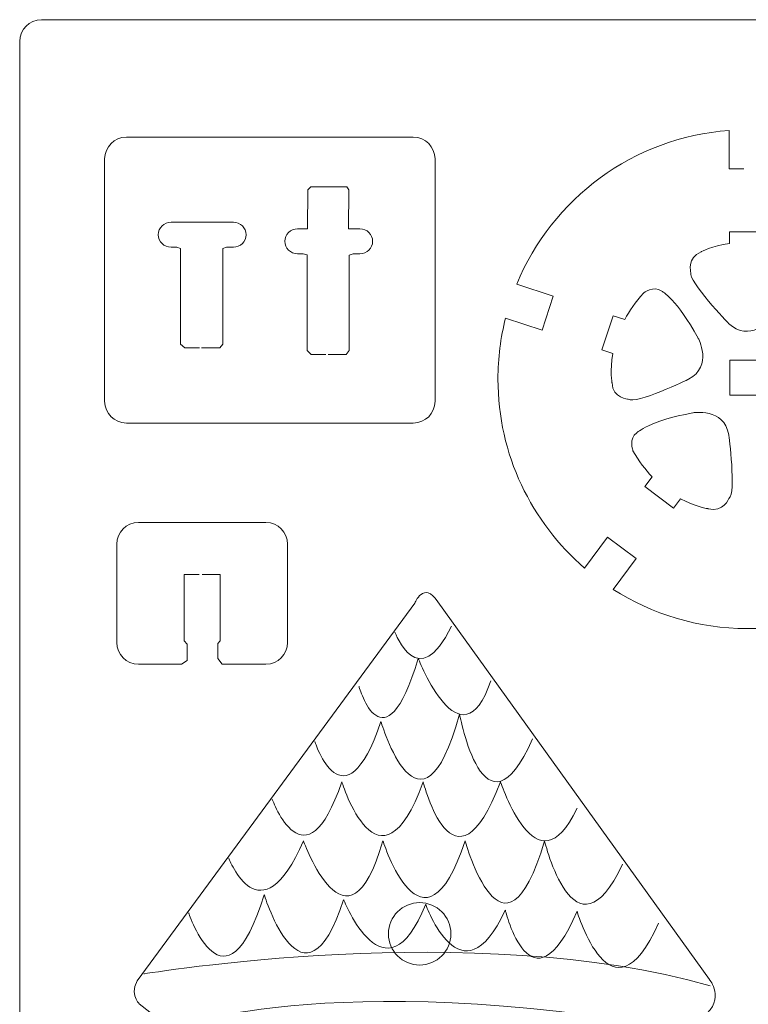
# Model space of a CAD drawing. Header units: centimetres. Extents: x -22.7 to 22.7, y -18.1 to 18.1.
# Tile 2 of 11: x -22.7 to -10.1, y 1.1 to 18.1. Entities that reach past the tile are written whole.
import ezdxf

# ---------------------------------------------------------------- set-up
doc = ezdxf.new("R2010")
doc.units = ezdxf.units.CM
doc.header["$MEASUREMENT"] = 0
doc.layers.add('layer 1', color=7, linetype='Continuous')

msp = doc.modelspace()

# ---------------------------------------------------------------- linework, layer by layer
at = {"layer": 'layer 1', "color": 250, "lineweight": 9}
for points in [[(-22.68803, 17.69444), (-22.68803, 17.90155), (-22.52013, 18.06944), (-22.31303, 18.06944)], [(-22.31303, 18.06944), (-22.31303, 18.06944), (22.31302, 18.06944), (22.31302, 18.06944)], [(-22.68803, -17.69443), (-22.68803, -17.69443), (-22.68803, 17.69444), (-22.68803, 17.69444)], [(-10.42246, 16.15568), (-12.08519, 16.03754), (-13.48667, 14.97612), (-14.09537, 13.50349)], [(-18.99492, 14.56919), (-18.99492, 14.56919), (-20.07126, 14.56919), (-20.07126, 14.56919)], [(-11.90791, 13.34734), (-12.04666, 13.19243), (-12.15121, 13.03789), (-12.23037, 12.88953)], [(-12.08869, 10.62331), (-11.98519, 10.44293), (-11.87131, 10.29513), (-11.75532, 10.17336)], [(-20.63536, 9.38344), (-20.84247, 9.38344), (-21.01036, 9.21556), (-21.01036, 9.00844)], [(-18.43084, 9.38344), (-18.43084, 9.38344), (-20.63536, 9.38344), (-20.63536, 9.38344)], [(-18.05584, 9.00844), (-18.05584, 9.21556), (-18.22373, 9.38344), (-18.43084, 9.38344)], [(-21.01036, 9.00844), (-21.01036, 9.00844), (-21.01036, 7.31104), (-21.01036, 7.31104)], [(-18.05584, 7.31104), (-18.05584, 7.31104), (-18.05584, 9.00844), (-18.05584, 9.00844)], [(-15.46126, 8.01355), (-15.70379, 8.38613), (-15.85814, 7.99154), (-15.85814, 7.99154)], [(-10.76491, 1.48943), (-10.76491, 1.48943), (-15.46126, 8.01355), (-15.46126, 8.01355)], [(-15.85814, 7.99154), (-15.85814, 7.99154), (-20.57654, 1.57763), (-20.57654, 1.57763)], [(-21.01036, 7.31104), (-21.01036, 7.10395), (-20.84247, 6.93604), (-20.63536, 6.93604)], [(-18.43084, 6.93604), (-18.22373, 6.93604), (-18.05584, 7.10395), (-18.05584, 7.31104)], [(-20.57654, 1.57763), (-20.84112, 1.26895), (-20.62064, 1.0705), (-20.62064, 1.0705)], [(-10.86878, 0.85319), (-10.47777, 1.1596), (-10.76491, 1.48943), (-10.76491, 1.48943)]]:
    msp.add_open_spline(points, degree=3, dxfattribs=at)
at = {"layer": 'layer 1', "color": 242, "lineweight": 9}
for points in [[(-21.21921, 15.66591), (-21.21921, 15.87303), (-21.05131, 16.04091), (-20.84421, 16.04091)], [(-20.84421, 16.04091), (-20.84421, 16.04091), (-15.88362, 16.04091), (-15.88362, 16.04091)], [(-15.88362, 16.04091), (-15.67651, 16.04091), (-15.50862, 15.87303), (-15.50862, 15.66591)], [(-21.21921, 11.47705), (-21.21921, 11.47705), (-21.21921, 15.66591), (-21.21921, 15.66591)], [(-15.50862, 15.66591), (-15.50862, 15.66591), (-15.50862, 11.47705), (-15.50862, 11.47705)], [(-20.84421, 11.10205), (-21.05131, 11.10205), (-21.21921, 11.26994), (-21.21921, 11.47705)], [(-15.50862, 11.47705), (-15.50862, 11.26994), (-15.67651, 11.10205), (-15.88362, 11.10205)], [(-15.88362, 11.10205), (-15.88362, 11.10205), (-20.84421, 11.10205), (-20.84421, 11.10205)], [(-16.20169, 7.48864), (-16.20169, 7.48864), (-15.79362, 6.39897), (-15.22542, 7.59353)], [(-20.54421, 1.58571), (-20.54421, 1.58571), (-14.81628, 2.55063), (-10.75206, 1.37815)], [(-20.15888, 0.62084), (-20.15888, 0.62084), (-17.39232, 1.72501), (-11.19612, 0.61808)]]:
    msp.add_open_spline(points, degree=3, dxfattribs=at)
at = {"layer": 'layer 1', "color": 250, "lineweight": 9}
for points, knots in [([(-10.17179, 15.49206), (-10.17179, 15.49206), (-10.42246, 15.49206), (-10.42246, 15.49206), (-10.42246, 15.49206), (-10.42246, 15.49206), (-10.42246, 16.15568), (-10.42246, 16.15568)], [0, 0, 0, 0, 0.33333333, 0.33333333, 0.33333333, 0.33333333, 1, 1, 1, 1]), ([(-16.80771, 14.45644), (-16.80771, 14.45644), (-17.00224, 14.45644), (-17.00224, 14.45644), (-17.00224, 14.45644), (-17.00224, 14.45644), (-16.99954, 15.13294), (-16.99954, 15.13294), (-16.99954, 15.13294), (-16.99954, 15.13294), (-17.03256, 15.18406), (-17.03256, 15.18406), (-17.03256, 15.18406), (-17.03256, 15.18406), (-17.65819, 15.18406), (-17.65819, 15.18406), (-17.65819, 15.18406), (-17.65819, 15.18406), (-17.70801, 15.13021), (-17.70801, 15.13021), (-17.70801, 15.13021), (-17.70801, 15.13021), (-17.71053, 14.45644), (-17.71053, 14.45644), (-17.71053, 14.45644), (-17.71053, 14.45644), (-17.88406, 14.45644), (-17.88406, 14.45644)], [0, 0, 0, 0, 0.125, 0.125, 0.125, 0.125, 0.25, 0.25, 0.25, 0.25, 0.375, 0.375, 0.375, 0.375, 0.5, 0.5, 0.5, 0.5, 0.625, 0.625, 0.625, 0.625, 0.75, 0.75, 0.75, 0.75, 1, 1, 1, 1]), ([(-20.07126, 14.56919), (-20.19338, 14.56919), (-20.2924, 14.47294), (-20.2924, 14.35422), (-20.2924, 14.35422), (-20.2924, 14.23549), (-20.19338, 14.13925), (-20.07126, 14.13925)], [0, 0, 0, 0, 0.33333333, 0.33333333, 0.33333333, 0.33333333, 1, 1, 1, 1]), ([(-18.99492, 14.13925), (-18.8728, 14.13925), (-18.7738, 14.23549), (-18.7738, 14.35422), (-18.7738, 14.35422), (-18.7738, 14.47294), (-18.8728, 14.56919), (-18.99492, 14.56919)], [0, 0, 0, 0, 0.33333333, 0.33333333, 0.33333333, 0.33333333, 1, 1, 1, 1]), ([(-17.88406, 14.45644), (-18.00618, 14.45644), (-18.10518, 14.3602), (-18.10518, 14.24148), (-18.10518, 14.24148), (-18.10518, 14.12275), (-18.00618, 14.02649), (-17.88406, 14.02649)], [0, 0, 0, 0, 0.33333333, 0.33333333, 0.33333333, 0.33333333, 1, 1, 1, 1]), ([(-16.80771, 14.02649), (-16.68558, 14.02649), (-16.58658, 14.12275), (-16.58658, 14.24148), (-16.58658, 14.24148), (-16.58658, 14.3602), (-16.68558, 14.45644), (-16.80771, 14.45644)], [0, 0, 0, 0, 0.33333333, 0.33333333, 0.33333333, 0.33333333, 1, 1, 1, 1]), ([(-9.80084, 14.19364), (-9.80084, 14.19364), (-9.80084, 14.40576), (-9.80084, 14.40576), (-9.80084, 14.40576), (-9.80084, 14.40576), (-10.41959, 14.40576), (-10.41959, 14.40576), (-10.41959, 14.40576), (-10.41959, 14.40576), (-10.41959, 14.20518), (-10.41959, 14.20518)], [0, 0, 0, 0, 0.25, 0.25, 0.25, 0.25, 0.5, 0.5, 0.5, 0.5, 1, 1, 1, 1]), ([(-20.07126, 14.13925), (-20.07126, 14.13925), (-19.97269, 14.13925), (-19.97269, 14.13925), (-19.97269, 14.13925), (-19.97269, 14.13925), (-19.90654, 14.11898), (-19.90654, 14.11898), (-19.90654, 14.11898), (-19.90654, 14.11898), (-19.90654, 12.4657), (-19.90654, 12.4657), (-19.90654, 12.4657), (-19.90654, 12.4657), (-19.83612, 12.39955), (-19.83612, 12.39955), (-19.83612, 12.39955), (-19.83612, 12.39955), (-19.58258, 12.39955), (-19.58258, 12.39955)], [0, 0, 0, 0, 0.16666667, 0.16666667, 0.16666667, 0.16666667, 0.33333333, 0.33333333, 0.33333333, 0.33333333, 0.5, 0.5, 0.5, 0.5, 0.66666667, 0.66666667, 0.66666667, 0.66666667, 1, 1, 1, 1]), ([(-19.54396, 12.39955), (-19.54396, 12.39955), (-19.22976, 12.39955), (-19.22976, 12.39955), (-19.22976, 12.39955), (-19.22976, 12.39955), (-19.17893, 12.4657), (-19.17893, 12.4657), (-19.17893, 12.4657), (-19.17893, 12.4657), (-19.17893, 14.11486), (-19.17893, 14.11486), (-19.17893, 14.11486), (-19.17893, 14.11486), (-19.1128, 14.13925), (-19.1128, 14.13925), (-19.1128, 14.13925), (-19.1128, 14.13925), (-18.99492, 14.13925), (-18.99492, 14.13925)], [0, 0, 0, 0, 0.16666667, 0.16666667, 0.16666667, 0.16666667, 0.33333333, 0.33333333, 0.33333333, 0.33333333, 0.5, 0.5, 0.5, 0.5, 0.66666667, 0.66666667, 0.66666667, 0.66666667, 1, 1, 1, 1]), ([(-10.41959, 14.20518), (-10.72643, 14.16166), (-10.9081, 14.05819), (-10.9081, 14.05819), (-10.9081, 14.05819), (-11.16166, 13.9579), (-11.08802, 13.70254), (-11.08802, 13.70254), (-11.08802, 13.70254), (-11.14315, 13.55869), (-10.43348, 12.82287), (-10.43348, 12.82287), (-10.43348, 12.82287), (-10.0807, 12.48432), (-9.70587, 12.88795), (-9.70587, 12.88795), (-9.70587, 12.88795), (-9.18773, 13.44128), (-9.13262, 13.74106), (-9.13262, 13.74106), (-9.13262, 13.74106), (-9.0775, 13.90176), (-9.26491, 14.03129), (-9.26491, 14.03129)], [0, 0, 0, 0, 0.14285714, 0.14285714, 0.14285714, 0.14285714, 0.28571429, 0.28571429, 0.28571429, 0.28571429, 0.42857143, 0.42857143, 0.42857143, 0.42857143, 0.57142857, 0.57142857, 0.57142857, 0.57142857, 0.71428571, 0.71428571, 0.71428571, 0.71428571, 1, 1, 1, 1]), ([(-17.88406, 14.02649), (-17.88406, 14.02649), (-17.78547, 14.02649), (-17.78547, 14.02649), (-17.78547, 14.02649), (-17.78547, 14.02649), (-17.71934, 14.00624), (-17.71934, 14.00624), (-17.71934, 14.00624), (-17.71934, 14.00624), (-17.71934, 12.35294), (-17.71934, 12.35294), (-17.71934, 12.35294), (-17.71934, 12.35294), (-17.64889, 12.28681), (-17.64889, 12.28681), (-17.64889, 12.28681), (-17.64889, 12.28681), (-17.39538, 12.28681), (-17.39538, 12.28681)], [0, 0, 0, 0, 0.16666667, 0.16666667, 0.16666667, 0.16666667, 0.33333333, 0.33333333, 0.33333333, 0.33333333, 0.5, 0.5, 0.5, 0.5, 0.66666667, 0.66666667, 0.66666667, 0.66666667, 1, 1, 1, 1]), ([(-17.35673, 12.28681), (-17.35673, 12.28681), (-17.04256, 12.28681), (-17.04256, 12.28681), (-17.04256, 12.28681), (-17.04256, 12.28681), (-16.99173, 12.35294), (-16.99173, 12.35294), (-16.99173, 12.35294), (-16.99173, 12.35294), (-16.99173, 14.00211), (-16.99173, 14.00211), (-16.99173, 14.00211), (-16.99173, 14.00211), (-16.92558, 14.02649), (-16.92558, 14.02649), (-16.92558, 14.02649), (-16.92558, 14.02649), (-16.80771, 14.02649), (-16.80771, 14.02649)], [0, 0, 0, 0, 0.16666667, 0.16666667, 0.16666667, 0.16666667, 0.33333333, 0.33333333, 0.33333333, 0.33333333, 0.5, 0.5, 0.5, 0.5, 0.66666667, 0.66666667, 0.66666667, 0.66666667, 1, 1, 1, 1]), ([(-14.09537, 13.50349), (-14.09537, 13.50349), (-13.46399, 13.29462), (-13.46399, 13.29462), (-13.46399, 13.29462), (-13.46399, 13.29462), (-13.65833, 12.70718), (-13.65833, 12.70718), (-13.65833, 12.70718), (-13.65833, 12.70718), (-14.28987, 12.91611), (-14.28987, 12.91611)], [0, 0, 0, 0, 0.25, 0.25, 0.25, 0.25, 0.5, 0.5, 0.5, 0.5, 1, 1, 1, 1]), ([(-12.43566, 12.30571), (-12.49071, 12.00074), (-12.44954, 11.79576), (-12.44954, 11.79576), (-12.44954, 11.79576), (-12.43397, 11.52353), (-12.16842, 11.51324), (-12.16842, 11.51324), (-12.16842, 11.51324), (-12.04917, 11.41574), (-11.12768, 11.85837), (-11.12768, 11.85837), (-11.12768, 11.85837), (-10.69546, 12.08697), (-10.96092, 12.56959), (-10.96092, 12.56959), (-10.96092, 12.56959), (-11.32352, 13.23531), (-11.59082, 13.38179), (-11.59082, 13.38179), (-11.59082, 13.38179), (-11.72609, 13.48461), (-11.90791, 13.34734), (-11.90791, 13.34734)], [0, 0, 0, 0, 0.14285714, 0.14285714, 0.14285714, 0.14285714, 0.28571429, 0.28571429, 0.28571429, 0.28571429, 0.42857143, 0.42857143, 0.42857143, 0.42857143, 0.57142857, 0.57142857, 0.57142857, 0.57142857, 0.71428571, 0.71428571, 0.71428571, 0.71428571, 1, 1, 1, 1]), ([(-12.23037, 12.88953), (-12.23037, 12.88953), (-12.43176, 12.95616), (-12.43176, 12.95616), (-12.43176, 12.95616), (-12.43176, 12.95616), (-12.62611, 12.36873), (-12.62611, 12.36873), (-12.62611, 12.36873), (-12.62611, 12.36873), (-12.43566, 12.30571), (-12.43566, 12.30571)], [0, 0, 0, 0, 0.25, 0.25, 0.25, 0.25, 0.5, 0.5, 0.5, 0.5, 1, 1, 1, 1]), ([(-14.28987, 12.91611), (-14.37507, 12.57822), (-14.42084, 12.22461), (-14.42084, 11.86021), (-14.42084, 11.86021), (-14.42084, 10.55524), (-13.83974, 9.38669), (-12.92314, 8.59673)], [0, 0, 0, 0, 0.33333333, 0.33333333, 0.33333333, 0.33333333, 1, 1, 1, 1]), ([(-9.81021, 11.58578), (-9.81021, 11.58578), (-10.41021, 11.58578), (-10.41021, 11.58578), (-10.41021, 11.58578), (-10.41021, 11.58578), (-10.41021, 12.18578), (-10.41021, 12.18578), (-10.41021, 12.18578), (-10.41021, 12.18578), (-9.81021, 12.18578), (-9.81021, 12.18578), (-9.81021, 12.18578), (-9.81021, 12.18578), (-9.81021, 11.58578), (-9.81021, 11.58578)], [0, 0, 0, 0, 0.2, 0.2, 0.2, 0.2, 0.4, 0.4, 0.4, 0.4, 0.6, 0.6, 0.6, 0.6, 1, 1, 1, 1]), ([(-11.26553, 9.7951), (-10.99328, 9.64705), (-10.78574, 9.62176), (-10.78574, 9.62176), (-10.78574, 9.62176), (-10.52241, 9.55103), (-10.42922, 9.79992), (-10.42922, 9.79992), (-10.42922, 9.79992), (-10.29919, 9.88251), (-10.43001, 10.8964), (-10.43001, 10.8964), (-10.43001, 10.8964), (-10.51127, 11.37856), (-11.05287, 11.27809), (-11.05287, 11.27809), (-11.05287, 11.27809), (-11.79878, 11.14293), (-12.02181, 10.93518), (-12.02181, 10.93518), (-12.02181, 10.93518), (-12.16189, 10.83904), (-12.08869, 10.62331), (-12.08869, 10.62331)], [0, 0, 0, 0, 0.14285714, 0.14285714, 0.14285714, 0.14285714, 0.28571429, 0.28571429, 0.28571429, 0.28571429, 0.42857143, 0.42857143, 0.42857143, 0.42857143, 0.57142857, 0.57142857, 0.57142857, 0.57142857, 0.71428571, 0.71428571, 0.71428571, 0.71428571, 1, 1, 1, 1]), ([(-11.75532, 10.17336), (-11.75532, 10.17336), (-11.88182, 10.00309), (-11.88182, 10.00309), (-11.88182, 10.00309), (-11.88182, 10.00309), (-11.38516, 9.63408), (-11.38516, 9.63408), (-11.38516, 9.63408), (-11.38516, 9.63408), (-11.26553, 9.7951), (-11.26553, 9.7951)], [0, 0, 0, 0, 0.25, 0.25, 0.25, 0.25, 0.5, 0.5, 0.5, 0.5, 1, 1, 1, 1]), ([(-12.92314, 8.59673), (-12.92314, 8.59673), (-12.52737, 9.1294), (-12.52737, 9.1294), (-12.52737, 9.1294), (-12.52737, 9.1294), (-12.0307, 8.7604), (-12.0307, 8.7604), (-12.0307, 8.7604), (-12.0307, 8.7604), (-12.42672, 8.22736), (-12.42672, 8.22736)], [0, 0, 0, 0, 0.25, 0.25, 0.25, 0.25, 0.5, 0.5, 0.5, 0.5, 1, 1, 1, 1]), ([(-20.63536, 6.93604), (-20.63536, 6.93604), (-19.88933, 6.93604), (-19.88933, 6.93604), (-19.88933, 6.93604), (-19.88933, 6.93604), (-19.79164, 7.00219), (-19.79164, 7.00219), (-19.79164, 7.00219), (-19.79164, 7.00219), (-19.79164, 7.28331), (-19.79164, 7.28331), (-19.79164, 7.28331), (-19.79164, 7.28331), (-19.84248, 7.34251), (-19.84248, 7.34251), (-19.84248, 7.34251), (-19.84248, 7.34251), (-19.84248, 8.48292), (-19.84248, 8.48292), (-19.84248, 8.48292), (-19.84248, 8.48292), (-19.58588, 8.48292), (-19.58588, 8.48292)], [0, 0, 0, 0, 0.14285714, 0.14285714, 0.14285714, 0.14285714, 0.28571429, 0.28571429, 0.28571429, 0.28571429, 0.42857143, 0.42857143, 0.42857143, 0.42857143, 0.57142857, 0.57142857, 0.57142857, 0.57142857, 0.71428571, 0.71428571, 0.71428571, 0.71428571, 1, 1, 1, 1]), ([(-19.53081, 8.48292), (-19.53081, 8.48292), (-19.22373, 8.48292), (-19.22373, 8.48292), (-19.22373, 8.48292), (-19.22373, 8.48292), (-19.22373, 7.34251), (-19.22373, 7.34251), (-19.22373, 7.34251), (-19.22373, 7.34251), (-19.26094, 7.29158), (-19.26094, 7.29158), (-19.26094, 7.29158), (-19.26094, 7.29158), (-19.26094, 7.03527), (-19.26094, 7.03527), (-19.26094, 7.03527), (-19.26094, 7.03527), (-19.18653, 6.93604), (-19.18653, 6.93604), (-19.18653, 6.93604), (-19.18653, 6.93604), (-18.43084, 6.93604), (-18.43084, 6.93604)], [0, 0, 0, 0, 0.14285714, 0.14285714, 0.14285714, 0.14285714, 0.28571429, 0.28571429, 0.28571429, 0.28571429, 0.42857143, 0.42857143, 0.42857143, 0.42857143, 0.57142857, 0.57142857, 0.57142857, 0.57142857, 0.71428571, 0.71428571, 0.71428571, 0.71428571, 1, 1, 1, 1]), ([(-12.42672, 8.22736), (-11.75824, 7.80072), (-10.96489, 7.55247), (-10.11308, 7.55247), (-10.11308, 7.55247), (-9.30235, 7.55247), (-8.54416, 7.77681), (-7.89653, 8.16625)], [0, 0, 0, 0, 0.33333333, 0.33333333, 0.33333333, 0.33333333, 1, 1, 1, 1]), ([(-15.23481, 2.27858), (-15.23481, 1.98063), (-15.47635, 1.73909), (-15.77431, 1.73909), (-15.77431, 1.73909), (-16.07226, 1.73909), (-16.3138, 1.98063), (-16.3138, 2.27858), (-16.3138, 2.27858), (-16.3138, 2.57654), (-16.07226, 2.81808), (-15.77431, 2.81808), (-15.77431, 2.81808), (-15.47635, 2.81808), (-15.23481, 2.57654), (-15.23481, 2.27858)], [0, 0, 0, 0, 0.2, 0.2, 0.2, 0.2, 0.4, 0.4, 0.4, 0.4, 0.6, 0.6, 0.6, 0.6, 1, 1, 1, 1]), ([(-20.62064, 1.0705), (-20.62064, 1.0705), (-20.43901, 0.92521), (-20.43901, 0.92521), (-20.43901, 0.92521), (-20.43901, 0.92521), (-20.31543, 0.82634), (-20.31543, 0.82634), (-20.31543, 0.82634), (-20.31543, 0.82634), (-20.06943, 0.62954), (-20.06943, 0.62954), (-20.06943, 0.62954), (-20.06943, 0.62954), (-21.69274, -4.59048), (-21.69274, -4.59048)], [0, 0, 0, 0, 0.2, 0.2, 0.2, 0.2, 0.4, 0.4, 0.4, 0.4, 0.6, 0.6, 0.6, 0.6, 1, 1, 1, 1])]:
    msp.add_open_spline(points, degree=3, knots=knots, dxfattribs=at)
at = {"layer": 'layer 1', "color": 242, "lineweight": 9}
for points, knots in [([(-16.8235, 6.54865), (-16.8235, 6.54865), (-16.39356, 5.06491), (-15.79825, 7.03399), (-15.79825, 7.03399), (-15.79825, 7.03399), (-15.06061, 5.13614), (-14.54472, 6.64791)], [0, 0, 0, 0, 0.33333333, 0.33333333, 0.33333333, 0.33333333, 1, 1, 1, 1]), ([(-17.58867, 5.60329), (-17.58867, 5.60329), (-17.08808, 4.05867), (-16.44316, 5.94383), (-16.44316, 5.94383), (-16.44316, 5.94383), (-15.7594, 3.62086), (-15.08429, 6.07219), (-15.08429, 6.07219), (-15.08429, 6.07219), (-14.66044, 3.76135), (-13.82374, 5.64634)], [0, 0, 0, 0, 0.25, 0.25, 0.25, 0.25, 0.5, 0.5, 0.5, 0.5, 1, 1, 1, 1]), ([(-18.32358, 4.60429), (-18.32358, 4.60429), (-17.74954, 3.02543), (-17.12116, 4.90632), (-17.12116, 4.90632), (-17.12116, 4.90632), (-16.47224, 2.81046), (-15.71356, 4.90632), (-15.71356, 4.90632), (-15.71356, 4.90632), (-15.1864, 2.77739), (-14.3761, 4.90632), (-14.3761, 4.90632), (-14.3761, 4.90632), (-13.74771, 2.95533), (-13.05319, 4.44959)], [0, 0, 0, 0, 0.2, 0.2, 0.2, 0.2, 0.4, 0.4, 0.4, 0.4, 0.6, 0.6, 0.6, 0.6, 1, 1, 1, 1]), ([(-19.07425, 3.58386), (-19.07425, 3.58386), (-18.52675, 2.15933), (-17.78262, 3.88621), (-17.78262, 3.88621), (-17.78262, 3.88621), (-17.02193, 1.74591), (-16.4101, 3.88621), (-16.4101, 3.88621), (-16.4101, 3.88621), (-15.71556, 1.67976), (-14.98795, 3.88621), (-14.98795, 3.88621), (-14.98795, 3.88621), (-14.32651, 1.46479), (-13.61543, 3.88621), (-13.61543, 3.88621), (-13.61543, 3.88621), (-13.09949, 1.71552), (-12.26605, 3.48241)], [0, 0, 0, 0, 0.16666667, 0.16666667, 0.16666667, 0.16666667, 0.33333333, 0.33333333, 0.33333333, 0.33333333, 0.5, 0.5, 0.5, 0.5, 0.66666667, 0.66666667, 0.66666667, 0.66666667, 1, 1, 1, 1]), ([(-19.76806, 2.64074), (-19.76806, 2.64074), (-19.1386, 0.76791), (-18.46062, 2.95073), (-18.46062, 2.95073), (-18.46062, 2.95073), (-17.78262, 0.75138), (-17.08808, 2.86804), (-17.08808, 2.86804), (-17.08808, 2.86804), (-16.36889, 1.04116), (-15.67015, 2.78969), (-15.67015, 2.78969), (-15.67015, 2.78969), (-15.0541, 1.04903), (-14.29343, 2.68615), (-14.29343, 2.68615), (-14.29343, 2.68615), (-13.84694, 0.83406), (-13.05319, 2.66961), (-13.05319, 2.66961), (-13.05319, 2.66961), (-12.45788, 0.631), (-11.6476, 2.46059)], [0, 0, 0, 0, 0.14285714, 0.14285714, 0.14285714, 0.14285714, 0.28571429, 0.28571429, 0.28571429, 0.28571429, 0.42857143, 0.42857143, 0.42857143, 0.42857143, 0.57142857, 0.57142857, 0.57142857, 0.57142857, 0.71428571, 0.71428571, 0.71428571, 0.71428571, 1, 1, 1, 1])]:
    msp.add_open_spline(points, degree=3, knots=knots, dxfattribs=at)

doc.saveas('drawing.dxf')
